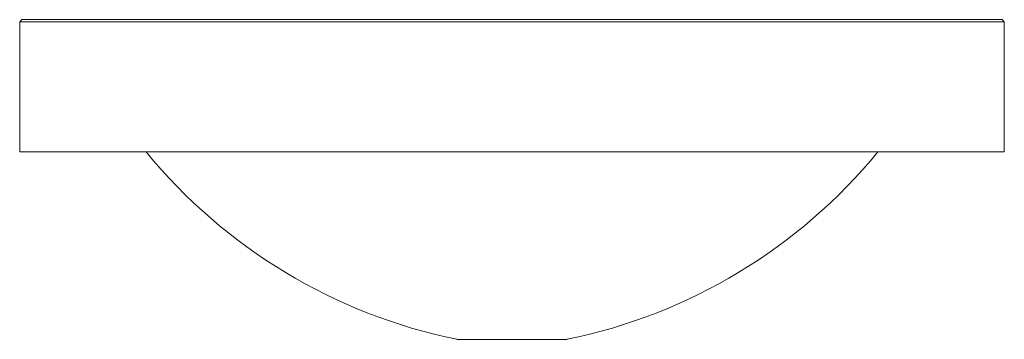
# Model space of a CAD drawing. Header units: millimetres. Extents: x -223 to 223, y -6 to 139.
import ezdxf

# ---------------------------------------------------------------- set-up
doc = ezdxf.new("R2010")
doc.units = ezdxf.units.MM

msp = doc.modelspace()

# ---------------------------------------------------------------- linework, layer by layer
at = {"color": 7, "linetype": 'Continuous', "lineweight": 15}
for p, q in [((-222, 139), (-223, 138)), ((-222, 139), (222, 139)), ((223, 138), (222, 139)), ((-223, 138), (-223, 79)), ((223, 138), (-223, 138)), ((223, 79), (223, 138)), ((223, 79), (-223, 79)), ((-25, -6), (25, -6))]:
    msp.add_line(p, q, dxfattribs=at)
for centre, start, end in [((24.45, 234.9), 219.341, 258.3989), ((-24.45, 234.9), 281.6011, 320.659)]:
    msp.add_arc(centre, 245.92, start, end, dxfattribs=at)

doc.saveas('drawing.dxf')
